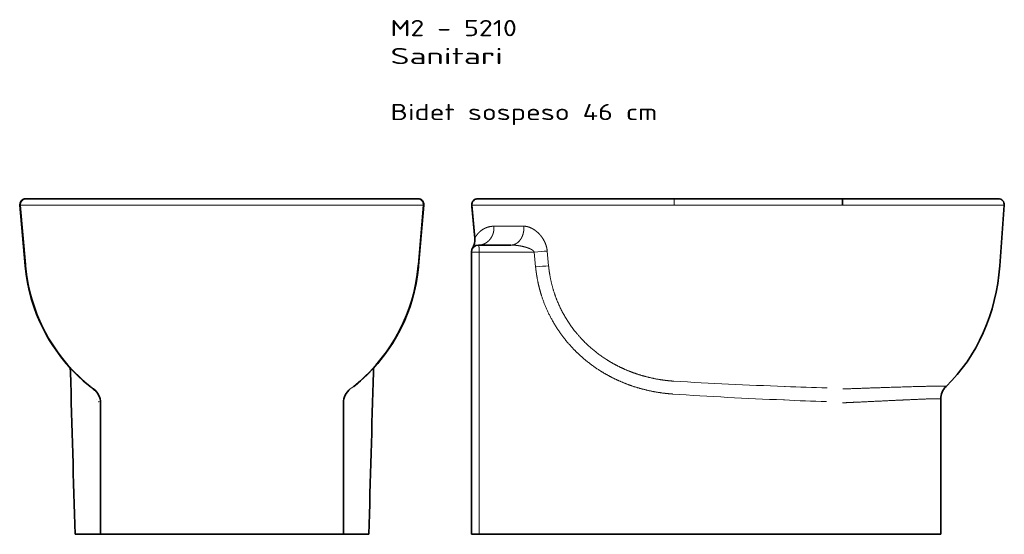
# Model space of a CAD drawing. Extents: x 14 to 896, y 68 to 980.
# Tile 3 of 3: x 14 to 866, y 536 to 980. Entities that reach past the tile are written whole.
import ezdxf
from ezdxf.enums import TextEntityAlignment as Align

# ---------------------------------------------------------------- set-up
doc = ezdxf.new("R2010")
doc.units = 0
doc.layers.get('0').update_dxf_attribs({"lineweight": 13})
doc.styles.get("Standard").update_dxf_attribs({"font": 'isocp.shx'})

# ---------------------------------------------------------------- blocks, each defined once
blk = doc.blocks.new('BLOCK12')
at = {"color": 7, "lineweight": 13}
for s, p, p2 in [('M2 - 5210', (-70, 140.57), (39.3, 140.57)), ('Sanitari', (-70, 116.39), (27.15, 116.39)), ('Bidet sospeso 46 cm', (-70, 68.01), (160.74, 68.01))]:
    blk.add_text(s, height=14, dxfattribs=at).set_placement(p, p2, align=Align.FIT)
blk = doc.blocks.new('BLOCK13')
at = {"color": 7, "lineweight": 35, "ltscale": 0.177533}
blk.add_line((12.44, 0), (5.33, 0), dxfattribs=at)
at = {"color": 7, "lineweight": 35}
for p, q in [((175.17, 0), (12.44, 0)), ((270.62, 0), (175.17, 0)), ((307.56, 0), (270.62, 0)), ((455.73, 0), (320.74, 0)), ((2.86, -34.02), (0.35, -5.44)), ((2.86, -34.02), (0.45, -6.52)), ((460.72, -5.36), (456.89, -57.96)), ((34.13, -40), (6, -40)), ((0, -46), (0, -149.77)), ((0, -149.77), (0, -290)), ((405.9, -290), (405.9, -172.93)), ((405.9, -290), (405.9, -172.93)), ((270.63, -290), (6.6, -290)), ((270.63, -290), (6.6, -290)), ((307.58, -290), (270.63, -290)), ((307.58, -290), (270.63, -290)), ((405.9, -290), (320.87, -290)), ((405.9, -290), (320.87, -290))]:
    blk.add_line(p, q, dxfattribs=at)
at = {"color": 7, "lineweight": 35, "ltscale": 0.32958}
blk.add_line((320.74, 0), (307.56, 0), dxfattribs=at)
at = {"color": 7, "lineweight": 13, "ltscale": 0.182745}
blk.add_line((0.35, -5.44), (7.66, -5.44), dxfattribs=at)
at = {"color": 7, "lineweight": 35, "ltscale": 0.027162}
blk.add_line((0.45, -6.52), (0.35, -5.44), dxfattribs=at)
blk.add_line((0.45, -6.52), (0.35, -5.44), dxfattribs=at)
at = {"color": 7, "lineweight": 13}
for p, q in [((7.66, -5.44), (175.17, -5.44)), ((175.17, -5.44), (270.63, -5.44)), ((270.63, -5.44), (307.58, -5.44)), ((45.33, -23.69), (19.43, -23.69)), ((6.74, -46.17), (6.68, -149.93)), ((6.74, -46.17), (54.24, -46.14)), ((6.6, -290), (6.68, -149.93))]:
    blk.add_line(p, q, dxfattribs=at)
at = {"color": 7, "lineweight": 13, "ltscale": 0.332172}
blk.add_line((307.58, -5.44), (320.87, -5.44), dxfattribs=at)
at = {"color": 7, "lineweight": 13, "ltscale": 0.321052}
blk.add_line((54.24, -46.14), (55.49, -58.92), dxfattribs=at)
at = {"color": 7, "lineweight": 13, "ltscale": 0.320855}
blk.add_line((66.71, -57.96), (65.52, -45.18), dxfattribs=at)
at = {"color": 7, "lineweight": 13, "ltscale": 0.019757}
blk.add_line((271.42, -162.21), (270.63, -162.19), dxfattribs=at)
at = {"color": 7, "lineweight": 13, "ltscale": 0.018035}
blk.add_line((269.9, -173.86), (270.63, -173.89), dxfattribs=at)
at = {"color": 7, "lineweight": 35, "ltscale": 0.164901}
blk.add_line((0, -290), (6.6, -290), dxfattribs=at)
blk.add_line((0, -290), (6.6, -290), dxfattribs=at)
at = {"color": 7, "lineweight": 35, "ltscale": 0.332241}
blk.add_line((320.87, -290), (307.58, -290), dxfattribs=at)
blk.add_line((320.87, -290), (307.58, -290), dxfattribs=at)
at = {"color": 7, "lineweight": 35}
for centre, radius, start, end in [((5.33, -5), 5, 90.00019, 184.99995), ((5.33, -5), 5, 90.00019, 184.99995), ((455.73, -5), 5, 355.84462, 89.99997), ((-12.1, -35.33), 15.01, 329.47073, 4.98646), ((6, -46), 6, 90, 180), ((420.87, -172.93), 14.97, 133.87426, 180.00608), ((420.87, -172.93), 14.97, 133.87426, 180.00608)]:
    blk.add_arc(centre, radius, start, end, dxfattribs=at)
at = {"color": 7, "lineweight": 13}
for centre, radius, start, end in [((19.92, -42.59), 19.01, 122.88789, 126.86652), ((383.74, 2532.22), 2696.77, 267.6128, 268.38156), ((383.05, 2236.65), 2413.17, 267.32967, 268.19325)]:
    blk.add_arc(centre, radius, start, end, dxfattribs=at)
for centre, major_axis, ratio, start_param, end_param in [((175.17, -5), (0, -5), 0.000898, 1.48353, 3.141592), ((55.96, -46.48), (14.93, 1.43), 0.034094, 0.872928, 1.682992), ((57.2, -59.26), (14.91, 1.43), 0.033842, 0.876336, 1.682395), ((353.38, -76.12), (590.29, -8.27), 0.149161, 4.407709, 4.573831), ((337.86, -77.72), (586.68, -11.8), 0.167193, 4.432663, 4.599665)]:
    blk.add_ellipse(centre, major_axis=major_axis, ratio=ratio, start_param=start_param, end_param=end_param, dxfattribs=at)
at = {"color": 7, "lineweight": 35}
blk.add_ellipse((332.95, -44.98), major_axis=(-0.23, -149.88), ratio=0.830121, start_param=0.674726, end_param=1.485333, dxfattribs=at)
for points, degree, knots in [([(5.88, 0), (5.47, 0), (4.82, 0.01), (3.97, -0.18), (3.31, -0.41), (2.7, -0.73), (2.14, -1.13), (1.64, -1.61), (1.21, -2.15), (0.85, -2.75), (0.58, -3.39), (0.41, -4.06), (0.33, -4.74), (0.33, -5.21), (0.35, -5.44)], 3, [0, 0, 0, 0, 1.234678, 1.924989, 2.615302, 3.305612, 3.995919, 4.686227, 5.376536, 6.066842, 6.757153, 7.447465, 8.137777, 8.828089, 8.828089, 8.828089, 8.828089]), ([(5.88, 0), (5.47, 0), (4.82, 0.01), (3.97, -0.18), (3.31, -0.41), (2.7, -0.73), (2.14, -1.13), (1.64, -1.61), (1.21, -2.15), (0.85, -2.75), (0.58, -3.39), (0.41, -4.06), (0.33, -4.74), (0.33, -5.21), (0.35, -5.44)], 3, [0, 0, 0, 0, 1.234678, 1.924989, 2.615302, 3.305612, 3.995919, 4.686227, 5.376536, 6.066842, 6.757153, 7.447465, 8.137777, 8.828089, 8.828089, 8.828089, 8.828089]), ([(320.87, -5.44), (320.87, -4.35), (320.86, -3.26), (320.85, -2.18), (320.82, -0.91), (320.78, -0.22), (320.77, -0.11), (320.76, -0.03), (320.74, 0), (320.74, 0), (320.74, 0), (320.74, 0)], 5, [0, 0, 0, 0, 0, 0, 7.714727, 7.714727, 7.714727, 9.906897, 9.906897, 9.906897, 10.214505, 10.214505, 10.214505, 10.214505, 10.214505, 10.214505])]:
    blk.add_open_spline(points, degree=degree, knots=knots, dxfattribs=at)
at = {"color": 7, "lineweight": 13}
for points, knots in [([(320.87, -5.44), (336.6, -5.43), (352.28, -5.43), (367.63, -5.42), (395.49, -5.41), (420.02, -5.39), (430.51, -5.39), (445.57, -5.37), (455.29, -5.37), (458.19, -5.36), (459.95, -5.36), (460.53, -5.36), (460.71, -5.36), (460.71, -5.36), (460.72, -5.36)], [0, 0, 0, 0, 0, 0, 113.577489, 113.577489, 113.577489, 212.908061, 212.908061, 212.908061, 279.229058, 279.229058, 279.229058, 279.414204, 279.414204, 279.414204, 279.414204, 279.414204, 279.414204]), ([(19.43, -23.69), (19.56, -25.29), (19.49, -26.9), (19.23, -28.49), (18.42, -31.28), (17.03, -33.79), (16.29, -34.83), (14.64, -36.7), (12.65, -38.15), (11.6, -38.74), (9.87, -39.47), (8.05, -39.85), (7.38, -39.95), (6.7, -40), (6.03, -40)], [0, 0, 0, 0, 0, 0, 10.489506, 10.489506, 10.489506, 18.971878, 18.971878, 18.971878, 27.07397, 27.07397, 27.07397, 31.724959, 31.724959, 31.724959, 31.724959, 31.724959, 31.724959]), ([(9.6, -26.63), (10.8, -25.85), (12.15, -25.14), (13.64, -24.54), (15.7, -23.98), (17.98, -23.74), (18.45, -23.71), (18.94, -23.69), (19.43, -23.69)], [0, 0, 0, 0, 0, 0, 23.335089, 23.335089, 23.335089, 29.352502, 29.352502, 29.352502, 29.352502, 29.352502, 29.352502]), ([(45.33, -23.69), (45.45, -25.57), (45.36, -27.46), (45.04, -29.33), (44.05, -32.61), (42.35, -35.43), (41.44, -36.59), (39.55, -38.38), (37.32, -39.49), (36.28, -39.83), (35.21, -40), (34.13, -40)], [0, 0, 0, 0, 0, 0, 13.385951, 13.385951, 13.385951, 24.515946, 24.515946, 24.515946, 33.539439, 33.539439, 33.539439, 33.539439, 33.539439, 33.539439]), ([(65.52, -45.18), (65.44, -44.27), (65.31, -43.37), (65.13, -42.48), (64.69, -40.71), (64.1, -39.04), (63.76, -38.21), (62.79, -36.09), (61.64, -34.17), (60.86, -33.05), (59.12, -30.84), (57.22, -28.96), (56.18, -28.07), (53.48, -26.05), (50.63, -24.64), (48.87, -24.03), (47.09, -23.69), (45.33, -23.69)], [0, 0, 0, 0, 0, 0, 5.758062, 5.758062, 5.758062, 11.779513, 11.779513, 11.779513, 21.755836, 21.755836, 21.755836, 32.953945, 32.953945, 32.953945, 49.871888, 49.871888, 49.871888, 49.871888, 49.871888, 49.871888]), ([(2.86, -34.02), (2.87, -34), (2.92, -33.9), (3.03, -33.7), (3.34, -33.15), (3.84, -32.36), (4.14, -31.91), (4.96, -30.78), (6.06, -29.52), (6.78, -28.79), (7.6, -28.07), (8.52, -27.38)], [0, 0, 0, 0, 0, 0, 14.334487, 14.334487, 14.334487, 28.85648, 28.85648, 28.85648, 48.646336, 48.646336, 48.646336, 48.646336, 48.646336, 48.646336]), ([(6, -40), (6.08, -40), (6.16, -40.09), (6.23, -40.26), (6.42, -40.91), (6.57, -41.98), (6.64, -42.76), (6.7, -43.92), (6.73, -45.12), (6.74, -45.47), (6.74, -45.82), (6.74, -46.17)], [0, 0, 0, 0, 0, 0, 3.938585, 3.938585, 3.938585, 10.808578, 10.808578, 10.808578, 13.579469, 13.579469, 13.579469, 13.579469, 13.579469, 13.579469]), ([(54.24, -46.14), (54.1, -45.7), (53.82, -45.29), (53.44, -44.91), (52.83, -44.41), (52.14, -43.96), (51.91, -43.83), (51.07, -43.36), (50.16, -42.94), (49.48, -42.67), (47.94, -42.1), (46.34, -41.64), (45.45, -41.41), (42.69, -40.77), (39.87, -40.33), (37.95, -40.12), (36.03, -40), (34.13, -40)], [0, 0, 0, 0, 0, 0, 4.893198, 4.893198, 4.893198, 7.093888, 7.093888, 7.093888, 13.082694, 13.082694, 13.082694, 20.274654, 20.274654, 20.274654, 35.369248, 35.369248, 35.369248, 35.369248, 35.369248, 35.369248]), ([(6.74, -46.17), (5.41, -46.17), (4.06, -46.17), (2.73, -46.15), (1.15, -46.11), (0.28, -46.05), (0.13, -46.04), (0.03, -46.02), (0, -46.01), (0, -46), (0, -46), (0, -46)], [0, 0, 0, 0, 0, 0, 9.418207, 9.418207, 9.418207, 12.078661, 12.078661, 12.078661, 12.447756, 12.447756, 12.447756, 12.447756, 12.447756, 12.447756]), ([(128.58, -157.75), (122.67, -155.18), (116.85, -152.21), (111.16, -148.83), (100.97, -141.83), (91.62, -133.5), (87.54, -129.4), (79.68, -120.51), (72.96, -110.68), (69.85, -105.44), (64.64, -95.24), (60.72, -84.58), (59.18, -79.5), (57.67, -73.34), (56.58, -67.17), (56.41, -66.13), (56.2, -64.74), (56.01, -63.36), (55.96, -63.01), (55.87, -62.32), (55.79, -61.63), (55.74, -61.26), (55.67, -60.59), (55.59, -59.91), (55.56, -59.58), (55.52, -59.25), (55.49, -58.92)], [0, 0, 0, 0, 0, 0, 46.51168, 46.51168, 46.51168, 86.060085, 86.060085, 86.060085, 127.340566, 127.340566, 127.340566, 163.886403, 163.886403, 163.886403, 171.265893, 171.265893, 171.265893, 173.728533, 173.728533, 173.728533, 176.171019, 176.171019, 176.171019, 178.558298, 178.558298, 178.558298, 178.558298, 178.558298, 178.558298]), ([(133.4, -147.71), (127.75, -145.27), (122.19, -142.45), (116.75, -139.21), (104.89, -130.97), (94.31, -120.74), (88.94, -114.45), (80.26, -102.06), (73.91, -88.43), (71.55, -82.08), (69.11, -73.54), (67.58, -64.94), (67.26, -62.83), (66.97, -60.59), (66.75, -58.36), (66.73, -58.21), (66.72, -58.08), (66.71, -57.96)], [0, 0, 0, 0, 0, 0, 46.199145, 46.199145, 46.199145, 104.463045, 104.463045, 104.463045, 152.558417, 152.558417, 152.558417, 168.185882, 168.185882, 168.185882, 169.154872, 169.154872, 169.154872, 169.154872, 169.154872, 169.154872]), ([(175.12, -157.64), (175.02, -157.63), (174.93, -157.62), (174.83, -157.62), (174.64, -157.6), (174.44, -157.59), (174.35, -157.58), (171.83, -157.4), (169.31, -157.16), (166.88, -156.86), (158.7, -155.69), (150.51, -153.83), (144.75, -152.17), (139.03, -150.13), (133.4, -147.71)], [0, 0, 0, 0, 0, 0, 0.789184, 0.789184, 0.789184, 1.578367, 1.578367, 1.578367, 21.223316, 21.223316, 21.223316, 67.657213, 67.657213, 67.657213, 67.657213, 67.657213, 67.657213]), ([(128.58, -157.75), (134.88, -160.5), (141.29, -162.81), (147.75, -164.67), (156.67, -166.68), (165.58, -167.95), (168.03, -168.24), (170.58, -168.49), (173.13, -168.68), (173.23, -168.69), (173.45, -168.7), (173.67, -168.72), (173.77, -168.73), (173.88, -168.73), (173.98, -168.74)], [0, 0, 0, 0, 0, 0, 48.102, 48.102, 48.102, 66.303433, 66.303433, 66.303433, 67.106984, 67.106984, 67.106984, 67.910535, 67.910535, 67.910535, 67.910535, 67.910535, 67.910535]), ([(410.49, -162.13), (410.5, -162.13), (410.5, -162.12), (410.5, -162.12), (410.52, -162), (409.56, -161.92), (407.73, -161.89), (401.43, -161.92), (391.47, -162.13), (384.71, -162.3), (368.85, -162.75), (351.1, -163.33), (341.23, -163.66), (331.22, -164.02), (321.21, -164.39)], [0, 0, 0, 0, 0, 0, 1.719473, 1.719473, 1.719473, 45.13619, 45.13619, 45.13619, 107.748628, 107.748628, 107.748628, 181.390859, 181.390859, 181.390859, 181.390859, 181.390859, 181.390859]), ([(405.9, -172.93), (405.9, -172.82), (405.27, -172.76), (404, -172.74), (399.58, -172.79), (392.38, -173.05), (387.43, -173.26), (375.42, -173.79), (361.61, -174.45), (353.73, -174.83), (342.4, -175.37), (330.87, -175.91), (327.54, -176.06), (324.2, -176.21), (320.87, -176.36)], [0, 0, 0, 0, 0, 0, 36.830196, 36.830196, 36.830196, 89.044981, 89.044981, 89.044981, 152.422366, 152.422366, 152.422366, 178.050271, 178.050271, 178.050271, 178.050271, 178.050271, 178.050271])]:
    blk.add_open_spline(points, degree=5, knots=knots, dxfattribs=at)
blk = doc.blocks.new('BLOCK14')
at = {"color": 7, "lineweight": 35, "ltscale": 0.000998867}
blk.add_line((-169.55, 0), (-169.59, 0), dxfattribs=at)
at = {"color": 7, "lineweight": 35, "ltscale": 0.00289}
for p, q in [((-169.44, 0), (-169.55, 0)), ((169.44, 0), (169.55, 0))]:
    blk.add_line(p, q, dxfattribs=at)
at = {"color": 7, "lineweight": 35}
for p, q in [((0, 0), (-169.44, 0)), ((-170.06, -57.96), (-174.66, -5.44)), ((-170.06, -57.96), (-174.66, -5.44)), ((-169.92, -56.83), (-174.42, -5.44)), ((0, 0), (169.44, 0)), ((169.92, -56.83), (174.42, -5.44)), ((170.06, -57.96), (174.66, -5.44)), ((170.06, -57.96), (174.66, -5.44)), ((-105.03, -290), (-105.03, -176.36)), ((105.03, -290), (105.03, -176.36)), ((0, -290), (-105.03, -290)), ((0, -290), (105.03, -290))]:
    blk.add_line(p, q, dxfattribs=at)
at = {"color": 7, "lineweight": 13, "ltscale": 0.000753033}
blk.add_line((-140.31, 0), (-140.28, 0), dxfattribs=at)
at = {"color": 7, "lineweight": 35, "ltscale": 9.25127e-05}
blk.add_line((-140.3, 0), (-140.31, 0), dxfattribs=at)
at = {"color": 7, "lineweight": 13, "ltscale": 0.000578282}
blk.add_line((-140.12, 0), (-140.14, 0), dxfattribs=at)
at = {"color": 7, "lineweight": 13, "ltscale": 0.000573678}
blk.add_line((-140.11, 0), (-140.13, 0), dxfattribs=at)
at = {"color": 7, "lineweight": 13, "ltscale": 0.000752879}
blk.add_line((140.31, 0), (140.28, 0), dxfattribs=at)
at = {"color": 7, "lineweight": 35, "ltscale": 9.24809e-05}
blk.add_line((140.3, 0), (140.31, 0), dxfattribs=at)
at = {"color": 7, "lineweight": 35, "ltscale": 0.002144}
for p, q in [((-174.66, -5.44), (-174.57, -5.44)), ((174.57, -5.44), (174.66, -5.44)), ((-169.98, -57.96), (-170.06, -57.96)), ((169.98, -57.96), (170.06, -57.96))]:
    blk.add_line(p, q, dxfattribs=at)
at = {"color": 7, "lineweight": 13, "ltscale": 0.002141}
for p, q in [((-174.57, -5.44), (-174.66, -5.44)), ((174.66, -5.44), (174.57, -5.44))]:
    blk.add_line(p, q, dxfattribs=at)
at = {"color": 7, "lineweight": 13, "ltscale": 0.000999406}
blk.add_line((-174.57, -5.44), (-174.53, -5.44), dxfattribs=at)
at = {"color": 7, "lineweight": 13, "ltscale": 0.002914}
for p, q in [((-174.53, -5.44), (-174.42, -5.44)), ((174.42, -5.44), (174.53, -5.44))]:
    blk.add_line(p, q, dxfattribs=at)
at = {"color": 7, "lineweight": 13, "ltscale": 0.000573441}
blk.add_line((140.11, 0), (140.13, 0), dxfattribs=at)
at = {"color": 7, "lineweight": 13, "ltscale": 0.000578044}
blk.add_line((140.12, 0), (140.14, 0), dxfattribs=at)
at = {"color": 7, "lineweight": 35, "ltscale": 0.000998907}
blk.add_line((169.59, 0), (169.55, 0), dxfattribs=at)
at = {"color": 7, "lineweight": 13, "ltscale": 0.000999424}
blk.add_line((174.53, -5.44), (174.57, -5.44), dxfattribs=at)
at = {"color": 7, "lineweight": 13, "ltscale": 0.000999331}
for p, q in [((-169.94, -57.96), (-169.98, -57.96)), ((169.94, -57.96), (169.98, -57.96))]:
    blk.add_line(p, q, dxfattribs=at)
at = {"color": 7, "lineweight": 35, "ltscale": 0.02117}
for p, q in [((-169.94, -57.96), (-169.86, -58.8)), ((169.86, -58.8), (169.94, -57.96))]:
    blk.add_line(p, q, dxfattribs=at)
at = {"color": 7, "lineweight": 35, "ltscale": 0.007138}
for p, q in [((-169.89, -57.11), (-169.92, -56.83)), ((169.89, -57.11), (169.92, -56.83))]:
    blk.add_line(p, q, dxfattribs=at)
at = {"color": 7, "lineweight": 35, "ltscale": 0.021232}
for p, q in [((-169.82, -57.96), (-169.89, -57.11)), ((169.82, -57.96), (169.89, -57.11))]:
    blk.add_line(p, q, dxfattribs=at)
at = {"color": 7, "lineweight": 35, "ltscale": 0.089471}
for p, q in [((-131, -149.93), (-131.1, -146.36)), ((131, -149.93), (131.1, -146.36))]:
    blk.add_line(p, q, dxfattribs=at)
at = {"color": 7, "lineweight": 13, "ltscale": 0.088358}
for p, q in [((-131.06, -146.4), (-130.96, -149.93)), ((130.96, -149.93), (131.06, -146.4))]:
    blk.add_line(p, q, dxfattribs=at)
at = {"color": 7, "lineweight": 35, "ltscale": 0.000265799}
blk.add_line((-119.56, -157.64), (-119.57, -157.63), dxfattribs=at)
at = {"color": 7, "lineweight": 35, "ltscale": 0.001847}
for p, q in [((-117.54, -159.36), (-117.56, -159.29)), ((117.54, -159.36), (117.56, -159.29))]:
    blk.add_line(p, q, dxfattribs=at)
at = {"color": 7, "lineweight": 35, "ltscale": 0.000250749}
blk.add_line((119.57, -157.63), (119.56, -157.64), dxfattribs=at)
at = {"color": 7, "lineweight": 13, "ltscale": 0.001113}
for p, q in [((-114, -162.21), (-114.04, -162.19)), ((114, -162.21), (114.04, -162.19))]:
    blk.add_line(p, q, dxfattribs=at)
at = {"color": 7, "lineweight": 13, "ltscale": 0.000875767}
blk.add_line((-110.96, -164.39), (-111, -164.38), dxfattribs=at)
at = {"color": 7, "lineweight": 13, "ltscale": 0.000875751}
blk.add_line((110.96, -164.39), (111, -164.38), dxfattribs=at)
at = {"color": 7, "lineweight": 13, "ltscale": 0.001124}
blk.add_line((-108.4, -173.86), (-108.37, -173.89), dxfattribs=at)
at = {"color": 7, "lineweight": 13, "ltscale": 0.001334}
blk.add_line((-106.55, -175.32), (-106.53, -175.36), dxfattribs=at)
at = {"color": 7, "lineweight": 35, "ltscale": 0.000742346}
for p, q in [((-127.03, -290), (-127, -290)), ((127.03, -290), (127, -290))]:
    blk.add_line(p, q, dxfattribs=at)
at = {"color": 7, "lineweight": 35, "ltscale": 0.476312}
for p, q in [((-107.95, -290), (-127, -290)), ((107.95, -290), (127, -290))]:
    blk.add_line(p, q, dxfattribs=at)
at = {"color": 7, "lineweight": 35, "ltscale": 0.039439}
for p, q in [((-106.37, -290), (-107.95, -290)), ((106.37, -290), (107.95, -290))]:
    blk.add_line(p, q, dxfattribs=at)
at = {"color": 7, "lineweight": 35, "ltscale": 0.033495}
for p, q in [((-105.03, -290), (-106.37, -290)), ((105.03, -290), (106.37, -290))]:
    blk.add_line(p, q, dxfattribs=at)
at = {"color": 7, "lineweight": 35}
for centre, radius, start, end in [((-169.44, -5), 5, 90.00699, 185.00406), ((169.44, -5), 5, 354.99594, 89.99301), ((-169.68, -5), 5, 97.85469, 185.00506), ((169.68, -5), 5, 355.00003, 82.08336), ((-20.63, -44.88), 150, 185.00018, 228.73586), ((-20.63, -44.88), 150, 185.00018, 228.73184), ((-20.55, -44.88), 150, 185.00019, 231.4456), ((-20.51, -44.88), 150, 185.32369, 229.86876), ((-20.47, -44.88), 149.92, 185.00499, 229.70362), ((20.55, -44.88), 150, 308.5544, 354.99981), ((20.51, -44.88), 150, 310.13124, 354.67631), ((20.47, -44.88), 149.91, 310.29621, 354.99555), ((20.63, -44.88), 150, 311.26421, 354.99976), ((20.63, -44.88), 150, 311.26816, 354.99982), ((436701.23, 12154.77), 437005.5, 181.6134823, 181.6318536), ((-437265.58, 12170.77), 437570.07, 358.3681556, 358.3865032), ((-26.79, -50.61), 141.63, 229.0797, 231.97623), ((26.79, -50.61), 141.64, 308.02401, 310.92039), ((-120.09, -176.36), 15.06, 0.04851, 52.68307), ((120.09, -176.36), 15.06, 127.31693, 179.95149)]:
    blk.add_arc(centre, radius, start, end, dxfattribs=at)
at = {"color": 7, "lineweight": 13}
for centre, radius, start, end in [((-208.75, -55.18), 38.87, 356.31591, 357.56616), ((-208.12, -55.49), 38.26, 356.29767, 357.56641), ((-206.82, -56.47), 37.04, 356.38586, 357.69211), ((206.82, -56.47), 37.04, 182.30789, 183.61414), ((208.12, -55.49), 38.26, 182.43359, 183.70233), ((208.75, -55.18), 38.87, 182.43384, 183.68409), ((426379.52, 11835.82), 426678.86, 181.6096959, 181.6285119), ((-426379.52, 11835.82), 426678.86, 358.3714881, 358.3903041), ((-117.83, -155.7), 2.6, 216.59693, 227.96696), ((-113.21, -156.55), 4.99, 212.32237, 217.16666), ((-19.69, -43.91), 151.16, 229.71381, 232.8394), ((-20.49, -44.86), 150.03, 229.86944, 232.24465), ((19.84, -44.12), 150.9, 307.16078, 310.2917), ((20.49, -44.86), 150.03, 307.75535, 310.13056), ((112.94, -156.37), 5.32, 322.98768, 327.53265), ((117.83, -155.7), 2.6, 312.02166, 323.41179), ((-41.41, -69.25), 117.95, 232.01231, 233.02203), ((41.41, -69.25), 117.95, 306.97797, 307.98769), ((-104.63, -174.74), 1.66, 251.84162, 256.06532), ((104.63, -174.74), 1.66, 283.93208, 288.15804)]:
    blk.add_arc(centre, radius, start, end, dxfattribs=at)
at = {"color": 7, "lineweight": 35}
for centre, ratio, start_param, end_param in [((-169.59, -5), 1, 0, 1.658063), ((169.59, -5), 0.999999, 4.625123, 6.283185)]:
    blk.add_ellipse(centre, major_axis=(0, 5), ratio=ratio, start_param=start_param, end_param=end_param, dxfattribs=at)
at = {"color": 7, "lineweight": 13}
for points, knots in [([(-174.42, -5.44), (-174.04, -5.44), (-172.83, -5.43), (-170.81, -5.43), (-162.48, -5.42), (-148.67, -5.41), (-137.75, -5.4), (-111.66, -5.39), (-82.31, -5.37), (-65.76, -5.37), (-42.9, -5.37), (-19.75, -5.36), (-13.76, -5.36), (-7.44, -5.36), (-1.13, -5.36), (-0.64, -5.36), (-0.32, -5.36), (0, -5.36)], [0, 0, 0, 0, 0, 0, 46.669037, 46.669037, 46.669037, 143.486526, 143.486526, 143.486526, 262.048054, 262.048054, 262.048054, 303.297803, 303.297803, 303.297803, 305.510084, 305.510084, 305.510084, 305.510084, 305.510084, 305.510084]), ([(0, -5.36), (0.65, -5.36), (1.31, -5.36), (1.97, -5.36), (3.28, -5.36), (4.59, -5.36), (5.25, -5.36), (10.77, -5.36), (16.3, -5.36), (21.42, -5.36), (39.87, -5.36), (58.15, -5.37), (71.39, -5.37), (100.4, -5.38), (127.2, -5.4), (141.15, -5.4), (158.5, -5.42), (169.26, -5.43), (171.78, -5.43), (173.57, -5.43), (174.28, -5.44), (174.34, -5.44), (174.38, -5.44), (174.42, -5.44)], [0, 0, 0, 0, 0, 0, 4.525, 4.525, 4.525, 9.050001, 9.050001, 9.050001, 42.628803, 42.628803, 42.628803, 136.782822, 136.782822, 136.782822, 252.223399, 252.223399, 252.223399, 301.553892, 301.553892, 301.553892, 306.077439, 306.077439, 306.077439, 306.077439, 306.077439, 306.077439])]:
    blk.add_open_spline(points, degree=5, knots=knots, dxfattribs=at)
at = {"color": 7, "lineweight": 35}
for points, degree, knots in [([(-115.37, -161.08), (-115.3, -161.13), (-114.98, -161.4), (-113.89, -162.26), (-112.7, -163.16), (-111.63, -164.1), (-111.21, -164.5), (-110.86, -164.86), (-110.64, -165.07), (-110.49, -165.22), (-110.4, -165.32), (-110.34, -165.38), (-110.3, -165.41), (-110.28, -165.43), (-110.27, -165.44), (-110.26, -165.45), (-110.26, -165.46), (-110.25, -165.46), (-110.25, -165.46)], 3, [0, 0, 0, 0, 0.246414, 1.256007, 4.170174, 4.706699, 5.513767, 5.919498, 6.222727, 6.424945, 6.552053, 6.629193, 6.674969, 6.701728, 6.71721, 6.726102, 6.731184, 6.737898, 6.737898, 6.737898, 6.737898]), ([(-106.52, -175.36), (-106.52, -175.38), (-106.5, -175.38), (-106.49, -175.39), (-106.47, -175.41), (-106.45, -175.42), (-106.44, -175.42), (-106.44, -175.43), (-106.43, -175.43)], 5, [0, 0, 0, 0, 0, 0, 0.6113049, 0.6113049, 0.6113049, 0.8732666, 0.8732666, 0.8732666, 0.8732666, 0.8732666, 0.8732666])]:
    blk.add_open_spline(points, degree=degree, knots=knots, dxfattribs=at)

msp = doc.modelspace()

# ---------------------------------------------------------------- block references
at = {"lineweight": 0}
for name, p in [('BLOCK12', (404.927, 825.663)), ('BLOCK14', (189.131, 825.663)), ('BLOCK13', (404.927, 825.663))]:
    msp.add_blockref(name, p, dxfattribs=at)

doc.saveas('drawing.dxf')
